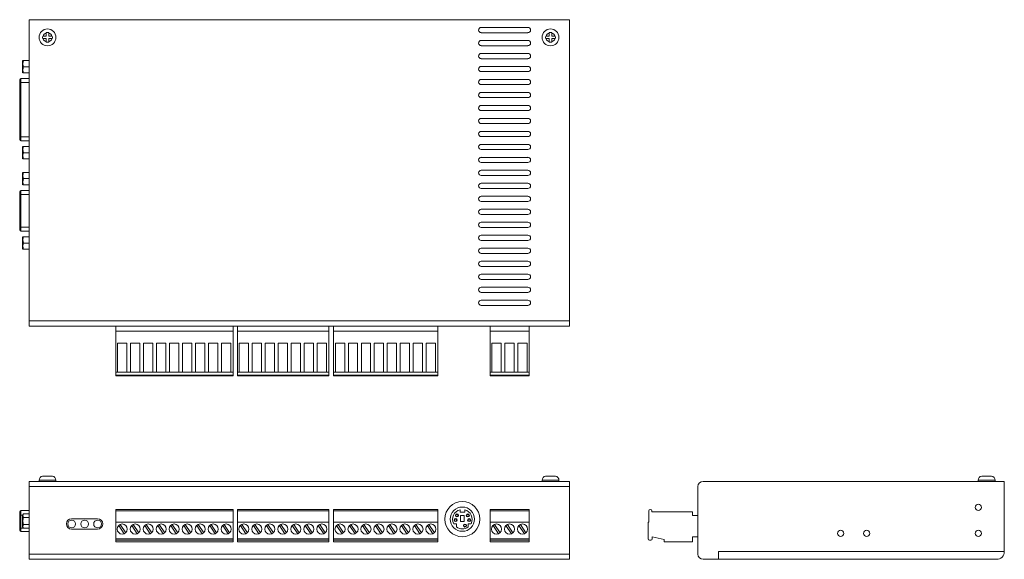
# Model space of a CAD drawing. Header units: inches. Extents: x 1.4 to 16.4, y 1.2 to 9.4.
import ezdxf

# ---------------------------------------------------------------- set-up
doc = ezdxf.new("R2010")
doc.units = ezdxf.units.IN
doc.header["$MEASUREMENT"] = 0

msp = doc.modelspace()

# ---------------------------------------------------------------- linework, layer by layer
at = {"color": 7, "linetype": 'Continuous', "lineweight": 15}
for p, q in [((1.58, 4.828), (1.58, 9.395)), ((1.58, 9.395), (9.769, 9.395)), ((9.139, 9.277), (8.43, 9.277)), ((9.769, 9.395), (9.769, 4.828)), ((1.836, 9.147), (1.789, 9.147)), ((1.789, 9.108), (1.836, 9.108)), ((1.836, 9.193), (1.836, 9.147)), ((1.836, 9.108), (1.836, 9.061)), ((1.875, 9.147), (1.875, 9.193)), ((1.921, 9.147), (1.875, 9.147)), ((1.875, 9.061), (1.875, 9.108)), ((1.875, 9.108), (1.921, 9.108)), ((8.43, 9.198), (9.139, 9.198)), ((9.462, 9.147), (9.415, 9.147)), ((9.415, 9.108), (9.462, 9.108)), ((9.462, 9.193), (9.462, 9.147)), ((9.462, 9.108), (9.462, 9.061)), ((9.501, 9.147), (9.501, 9.193)), ((9.547, 9.147), (9.501, 9.147)), ((9.501, 9.061), (9.501, 9.108)), ((9.501, 9.108), (9.547, 9.108)), ((9.139, 9.08), (8.43, 9.08)), ((8.43, 9.001), (9.139, 9.001)), ((9.139, 8.883), (8.43, 8.883)), ((1.483, 8.777), (1.479, 8.771)), ((1.479, 8.682), (1.479, 8.771)), ((1.479, 8.594), (1.479, 8.682)), ((1.491, 8.777), (1.58, 8.777)), ((1.491, 8.682), (1.58, 8.682)), ((8.43, 8.804), (9.139, 8.804)), ((9.139, 8.686), (8.43, 8.686)), ((1.479, 8.594), (1.483, 8.588)), ((1.491, 8.588), (1.58, 8.588)), ((8.43, 8.608), (9.139, 8.608)), ((1.434, 8.445), (1.434, 8.484)), ((1.434, 7.617), (1.434, 8.445)), ((1.454, 8.445), (1.434, 8.445)), ((1.58, 8.504), (1.454, 8.504)), ((1.454, 8.445), (1.454, 7.617)), ((9.139, 8.49), (8.43, 8.49)), ((8.43, 8.411), (9.139, 8.411)), ((9.139, 8.293), (8.43, 8.293)), ((8.43, 8.214), (9.139, 8.214)), ((9.139, 8.096), (8.43, 8.096)), ((8.43, 8.017), (9.139, 8.017)), ((9.139, 7.899), (8.43, 7.899)), ((8.43, 7.82), (9.139, 7.82)), ((1.434, 7.577), (1.434, 7.617)), ((1.454, 7.617), (1.434, 7.617)), ((9.139, 7.702), (8.43, 7.702)), ((8.43, 7.623), (9.139, 7.623)), ((1.454, 7.558), (1.58, 7.558)), ((1.483, 7.474), (1.479, 7.468)), ((1.479, 7.291), (1.479, 7.468)), ((1.491, 7.474), (1.58, 7.474)), ((9.139, 7.505), (8.43, 7.505)), ((1.491, 7.379), (1.58, 7.379)), ((8.43, 7.427), (9.139, 7.427)), ((1.479, 7.291), (1.483, 7.285)), ((1.491, 7.285), (1.58, 7.285)), ((9.139, 7.308), (8.43, 7.308)), ((8.43, 7.23), (9.139, 7.23)), ((1.483, 7.08), (1.479, 7.074)), ((1.479, 6.897), (1.479, 7.074)), ((1.491, 7.08), (1.58, 7.08)), ((9.139, 7.112), (8.43, 7.112)), ((8.43, 7.033), (9.139, 7.033)), ((1.479, 6.897), (1.483, 6.891)), ((1.491, 6.986), (1.58, 6.986)), ((1.491, 6.891), (1.58, 6.891)), ((9.139, 6.915), (8.43, 6.915)), ((1.434, 6.747), (1.434, 6.787)), ((1.434, 6.747), (1.454, 6.747)), ((1.434, 6.248), (1.434, 6.747)), ((1.58, 6.806), (1.454, 6.806)), ((1.454, 6.747), (1.454, 6.248)), ((8.43, 6.836), (9.139, 6.836)), ((9.139, 6.718), (8.43, 6.718)), ((8.43, 6.639), (9.139, 6.639)), ((9.139, 6.521), (8.43, 6.521)), ((8.43, 6.442), (9.139, 6.442)), ((9.139, 6.324), (8.43, 6.324)), ((1.434, 6.248), (1.454, 6.248)), ((1.434, 6.208), (1.434, 6.248)), ((1.454, 6.189), (1.58, 6.189)), ((8.43, 6.245), (9.139, 6.245)), ((9.139, 6.127), (8.43, 6.127)), ((1.483, 6.104), (1.479, 6.098)), ((1.479, 5.921), (1.479, 6.098)), ((1.491, 6.104), (1.58, 6.104)), ((1.491, 6.009), (1.58, 6.009)), ((8.43, 6.049), (9.139, 6.049)), ((1.479, 5.921), (1.483, 5.915)), ((1.491, 5.915), (1.58, 5.915)), ((9.139, 5.93), (8.43, 5.93)), ((8.43, 5.852), (9.139, 5.852)), ((9.139, 5.734), (8.43, 5.734)), ((8.43, 5.655), (9.139, 5.655)), ((9.139, 5.537), (8.43, 5.537)), ((8.43, 5.458), (9.139, 5.458)), ((9.139, 5.34), (8.43, 5.34)), ((8.43, 5.261), (9.139, 5.261)), ((9.139, 5.143), (8.43, 5.143)), ((8.43, 5.064), (9.139, 5.064)), ((1.58, 4.749), (1.58, 4.828)), ((1.58, 4.828), (9.769, 4.828)), ((9.769, 4.828), (9.769, 4.749)), ((9.769, 4.749), (1.58, 4.749)), ((2.893, 4.749), (2.893, 4.671)), ((2.893, 4.671), (4.67, 4.671)), ((2.893, 4.053), (2.893, 4.671)), ((4.67, 4.749), (4.67, 4.671)), ((4.67, 4.053), (4.67, 4.671)), ((4.737, 4.671), (4.737, 4.749)), ((4.737, 4.671), (6.118, 4.671)), ((4.737, 4.053), (4.737, 4.671)), ((6.118, 4.749), (6.118, 4.671)), ((6.118, 4.053), (6.118, 4.671)), ((6.193, 4.671), (6.193, 4.749)), ((6.193, 4.671), (7.772, 4.671)), ((6.193, 4.053), (6.193, 4.671)), ((7.772, 4.749), (7.772, 4.671)), ((7.772, 4.053), (7.772, 4.671)), ((8.565, 4.671), (8.565, 4.749)), ((9.158, 4.671), (8.565, 4.671)), ((8.565, 4.053), (8.565, 4.671)), ((9.158, 4.671), (9.158, 4.749)), ((9.158, 4.053), (9.158, 4.671)), ((3.06, 4.491), (2.918, 4.491)), ((2.918, 4.491), (2.918, 4.053)), ((3.06, 4.053), (3.06, 4.491)), ((3.257, 4.491), (3.115, 4.491)), ((3.115, 4.491), (3.115, 4.053)), ((3.257, 4.053), (3.257, 4.491)), ((3.454, 4.491), (3.312, 4.491)), ((3.312, 4.491), (3.312, 4.053)), ((3.454, 4.053), (3.454, 4.491)), ((3.651, 4.491), (3.509, 4.491)), ((3.509, 4.491), (3.509, 4.053)), ((3.651, 4.053), (3.651, 4.491)), ((3.848, 4.491), (3.706, 4.491)), ((3.706, 4.491), (3.706, 4.053)), ((3.848, 4.053), (3.848, 4.491)), ((4.044, 4.491), (3.903, 4.491)), ((3.903, 4.491), (3.903, 4.053)), ((4.044, 4.053), (4.044, 4.491)), ((4.241, 4.491), (4.1, 4.491)), ((4.1, 4.491), (4.1, 4.053)), ((4.241, 4.053), (4.241, 4.491)), ((4.438, 4.491), (4.296, 4.491)), ((4.296, 4.491), (4.296, 4.053)), ((4.438, 4.053), (4.438, 4.491)), ((4.635, 4.491), (4.493, 4.491)), ((4.493, 4.491), (4.493, 4.053)), ((4.635, 4.053), (4.635, 4.491)), ((4.904, 4.491), (4.762, 4.491)), ((4.762, 4.491), (4.762, 4.053)), ((4.904, 4.053), (4.904, 4.491)), ((5.101, 4.491), (4.959, 4.491)), ((4.959, 4.491), (4.959, 4.053)), ((5.101, 4.053), (5.101, 4.491)), ((5.298, 4.491), (5.156, 4.491)), ((5.156, 4.491), (5.156, 4.053)), ((5.298, 4.053), (5.298, 4.491)), ((5.494, 4.491), (5.353, 4.491)), ((5.353, 4.491), (5.353, 4.053)), ((5.494, 4.053), (5.494, 4.491)), ((5.691, 4.491), (5.55, 4.491)), ((5.55, 4.491), (5.55, 4.053)), ((5.691, 4.053), (5.691, 4.491)), ((5.888, 4.491), (5.746, 4.491)), ((5.746, 4.491), (5.746, 4.053)), ((5.888, 4.053), (5.888, 4.491)), ((6.085, 4.491), (5.943, 4.491)), ((5.943, 4.491), (5.943, 4.053)), ((6.085, 4.053), (6.085, 4.491)), ((6.361, 4.491), (6.219, 4.491)), ((6.219, 4.491), (6.219, 4.053)), ((6.361, 4.053), (6.361, 4.491)), ((6.557, 4.491), (6.416, 4.491)), ((6.416, 4.491), (6.416, 4.053)), ((6.557, 4.053), (6.557, 4.491)), ((6.754, 4.491), (6.613, 4.491)), ((6.613, 4.491), (6.613, 4.053)), ((6.754, 4.053), (6.754, 4.491)), ((6.951, 4.491), (6.809, 4.491)), ((6.809, 4.491), (6.809, 4.053)), ((6.951, 4.053), (6.951, 4.491)), ((7.148, 4.491), (7.006, 4.491)), ((7.006, 4.491), (7.006, 4.053)), ((7.148, 4.053), (7.148, 4.491)), ((7.345, 4.491), (7.203, 4.491)), ((7.203, 4.491), (7.203, 4.053)), ((7.345, 4.053), (7.345, 4.491)), ((7.542, 4.491), (7.4, 4.491)), ((7.4, 4.491), (7.4, 4.053)), ((7.542, 4.053), (7.542, 4.491)), ((7.739, 4.491), (7.597, 4.491)), ((7.597, 4.491), (7.597, 4.053)), ((7.739, 4.053), (7.739, 4.491)), ((8.733, 4.491), (8.591, 4.491)), ((8.591, 4.491), (8.591, 4.053)), ((8.733, 4.053), (8.733, 4.491)), ((8.929, 4.491), (8.788, 4.491)), ((8.788, 4.491), (8.788, 4.053)), ((8.929, 4.053), (8.929, 4.491)), ((9.126, 4.491), (8.985, 4.491)), ((8.985, 4.491), (8.985, 4.053)), ((9.126, 4.053), (9.126, 4.491)), ((2.893, 4.005), (2.893, 4.053)), ((4.67, 4.053), (2.893, 4.053)), ((4.67, 4.053), (4.67, 4.005)), ((4.737, 4.053), (6.118, 4.053)), ((4.737, 4.005), (4.737, 4.053)), ((6.118, 4.053), (6.118, 4.005)), ((6.193, 4.053), (7.772, 4.053)), ((6.193, 4.005), (6.193, 4.053)), ((7.772, 4.053), (7.772, 4.005)), ((8.565, 4.053), (9.158, 4.053)), ((8.565, 4.005), (8.565, 4.053)), ((9.158, 4.053), (9.158, 4.005)), ((4.67, 4.005), (2.893, 4.005)), ((2.893, 4.005), (2.893, 3.997)), ((2.893, 3.997), (4.67, 3.997)), ((4.67, 4.005), (4.67, 3.997)), ((4.737, 4.005), (6.118, 4.005)), ((4.737, 3.997), (4.737, 4.005)), ((4.737, 3.997), (6.118, 3.997)), ((6.118, 4.005), (6.118, 3.997)), ((6.193, 4.005), (7.772, 4.005)), ((6.193, 3.997), (6.193, 4.005)), ((6.193, 3.997), (7.772, 3.997)), ((7.772, 4.005), (7.772, 3.997)), ((8.565, 4.005), (9.158, 4.005)), ((8.565, 3.997), (8.565, 4.005)), ((9.158, 3.997), (8.565, 3.997)), ((9.158, 3.997), (9.158, 4.005)), ((1.58, 2.395), (9.769, 2.395)), ((1.58, 2.317), (1.58, 2.395)), ((1.727, 2.415), (1.727, 2.395)), ((1.781, 2.474), (1.783, 2.474)), ((1.789, 2.474), (1.836, 2.474)), ((1.836, 2.474), (1.875, 2.474)), ((1.875, 2.474), (1.921, 2.474)), ((1.928, 2.474), (1.93, 2.474)), ((1.983, 2.395), (1.983, 2.415)), ((9.353, 2.415), (9.353, 2.395)), ((9.407, 2.474), (9.409, 2.474)), ((9.415, 2.474), (9.462, 2.474)), ((9.462, 2.474), (9.501, 2.474)), ((9.501, 2.474), (9.547, 2.474)), ((9.554, 2.474), (9.556, 2.474)), ((9.609, 2.395), (9.609, 2.415)), ((9.769, 2.395), (9.769, 2.317)), ((16.36, 2.395), (11.793, 2.395)), ((15.964, 2.415), (15.964, 2.395)), ((16.017, 2.474), (16.02, 2.474)), ((16.026, 2.474), (16.072, 2.474)), ((16.072, 2.474), (16.112, 2.474)), ((16.112, 2.474), (16.158, 2.474)), ((16.164, 2.474), (16.167, 2.474)), ((16.22, 2.395), (16.22, 2.415)), ((16.36, 1.332), (16.36, 2.395)), ((9.769, 2.317), (1.58, 2.317)), ((1.58, 1.293), (1.58, 2.317)), ((9.769, 1.293), (9.769, 2.317)), ((11.714, 1.293), (11.714, 2.317)), ((1.454, 1.953), (1.454, 1.883)), ((1.454, 1.953), (1.58, 1.953)), ((4.67, 1.97), (2.893, 1.97)), ((2.893, 1.947), (2.893, 1.97)), ((4.67, 1.947), (2.893, 1.947)), ((2.893, 1.947), (2.893, 1.775)), ((4.67, 1.97), (4.67, 1.947)), ((4.67, 1.947), (4.67, 1.775)), ((6.118, 1.97), (4.737, 1.97)), ((4.737, 1.947), (4.737, 1.97)), ((4.737, 1.947), (6.118, 1.947)), ((4.737, 1.775), (4.737, 1.947)), ((6.118, 1.97), (6.118, 1.947)), ((6.118, 1.947), (6.118, 1.775)), ((7.772, 1.97), (6.193, 1.97)), ((6.193, 1.947), (6.193, 1.97)), ((6.193, 1.947), (7.772, 1.947)), ((6.193, 1.775), (6.193, 1.947)), ((7.772, 1.97), (7.772, 1.947)), ((7.772, 1.947), (7.772, 1.775)), ((8.109, 1.966), (8.109, 1.931)), ((8.18, 1.931), (8.18, 1.966)), ((9.158, 1.97), (8.565, 1.97)), ((8.565, 1.947), (8.565, 1.97)), ((8.565, 1.947), (9.158, 1.947)), ((8.565, 1.775), (8.565, 1.947)), ((9.158, 1.97), (9.158, 1.947)), ((9.158, 1.775), (9.158, 1.947)), ((10.97, 1.775), (10.97, 1.947)), ((11.017, 1.935), (11.017, 1.947)), ((1.434, 1.887), (1.434, 1.933)), ((1.434, 1.69), (1.434, 1.887)), ((1.454, 1.883), (1.454, 1.687)), ((1.491, 1.904), (1.479, 1.884)), ((1.479, 1.706), (1.479, 1.884)), ((1.491, 1.904), (1.58, 1.904)), ((1.491, 1.85), (1.58, 1.85)), ((2.615, 1.828), (2.222, 1.828)), ((8.109, 1.931), (8.18, 1.931)), ((8.172, 1.88), (8.117, 1.88)), ((8.117, 1.88), (8.117, 1.787)), ((8.172, 1.787), (8.172, 1.88)), ((11.017, 1.935), (11.635, 1.935)), ((11.635, 1.935), (11.635, 1.876)), ((11.635, 1.876), (11.714, 1.876)), ((1.434, 1.657), (1.434, 1.69)), ((1.454, 1.687), (1.454, 1.638)), ((1.479, 1.706), (1.491, 1.686)), ((1.491, 1.74), (1.58, 1.74)), ((1.491, 1.686), (1.58, 1.686)), ((2.222, 1.671), (2.615, 1.671)), ((2.893, 1.775), (4.67, 1.775)), ((2.893, 1.775), (2.893, 1.525)), ((2.936, 1.728), (3.019, 1.602)), ((3.042, 1.618), (2.959, 1.744)), ((3.133, 1.728), (3.216, 1.602)), ((3.239, 1.618), (3.156, 1.744)), ((3.33, 1.728), (3.413, 1.602)), ((3.436, 1.618), (3.353, 1.744)), ((3.527, 1.728), (3.61, 1.602)), ((3.633, 1.618), (3.55, 1.744)), ((3.724, 1.728), (3.807, 1.602)), ((3.83, 1.618), (3.747, 1.744)), ((3.92, 1.728), (4.004, 1.602)), ((4.027, 1.618), (3.943, 1.744)), ((4.117, 1.728), (4.2, 1.602)), ((4.223, 1.618), (4.14, 1.744)), ((4.314, 1.728), (4.397, 1.602)), ((4.42, 1.618), (4.337, 1.744)), ((4.511, 1.728), (4.594, 1.602)), ((4.617, 1.618), (4.534, 1.744)), ((4.67, 1.525), (4.67, 1.775)), ((4.737, 1.775), (6.118, 1.775)), ((4.737, 1.775), (4.737, 1.525)), ((4.78, 1.728), (4.863, 1.602)), ((4.886, 1.618), (4.803, 1.744)), ((4.977, 1.728), (5.06, 1.602)), ((5.083, 1.618), (5, 1.744)), ((5.174, 1.728), (5.257, 1.602)), ((5.28, 1.618), (5.197, 1.744)), ((5.37, 1.728), (5.454, 1.602)), ((5.477, 1.618), (5.393, 1.744)), ((5.567, 1.728), (5.65, 1.602)), ((5.673, 1.618), (5.59, 1.744)), ((5.764, 1.728), (5.847, 1.602)), ((5.87, 1.618), (5.787, 1.744)), ((5.961, 1.728), (6.044, 1.602)), ((6.067, 1.618), (5.984, 1.744)), ((6.118, 1.525), (6.118, 1.775)), ((6.193, 1.775), (7.772, 1.775)), ((6.193, 1.775), (6.193, 1.525)), ((6.237, 1.728), (6.32, 1.602)), ((6.343, 1.618), (6.26, 1.744)), ((6.433, 1.728), (6.517, 1.602)), ((6.54, 1.618), (6.456, 1.744)), ((6.63, 1.728), (6.713, 1.602)), ((6.736, 1.618), (6.653, 1.744)), ((6.827, 1.728), (6.91, 1.602)), ((6.933, 1.618), (6.85, 1.744)), ((7.024, 1.728), (7.107, 1.602)), ((7.13, 1.618), (7.047, 1.744)), ((7.221, 1.728), (7.304, 1.602)), ((7.327, 1.618), (7.244, 1.744)), ((7.418, 1.728), (7.501, 1.602)), ((7.524, 1.618), (7.441, 1.744)), ((7.615, 1.728), (7.698, 1.602)), ((7.721, 1.618), (7.638, 1.744)), ((7.772, 1.525), (7.772, 1.775)), ((8.056, 1.754), (8.014, 1.754)), ((8.056, 1.704), (8.056, 1.754)), ((8.117, 1.787), (8.172, 1.787)), ((8.275, 1.754), (8.233, 1.754)), ((8.233, 1.754), (8.233, 1.704)), ((9.158, 1.775), (8.565, 1.775)), ((8.565, 1.775), (8.565, 1.525)), ((8.609, 1.728), (8.692, 1.602)), ((8.715, 1.618), (8.632, 1.744)), ((8.805, 1.728), (8.889, 1.602)), ((8.912, 1.618), (8.829, 1.744)), ((9.002, 1.728), (9.086, 1.602)), ((9.109, 1.618), (9.025, 1.744)), ((9.158, 1.525), (9.158, 1.775)), ((10.962, 1.775), (10.97, 1.775)), ((10.962, 1.525), (10.962, 1.775)), ((1.454, 1.638), (1.58, 1.638)), ((2.893, 1.525), (4.67, 1.525)), ((2.893, 1.506), (2.893, 1.525)), ((4.67, 1.506), (2.893, 1.506)), ((2.893, 1.506), (2.893, 1.478)), ((4.67, 1.525), (4.67, 1.506)), ((4.67, 1.506), (4.67, 1.478)), ((4.737, 1.525), (6.118, 1.525)), ((4.737, 1.506), (4.737, 1.525)), ((6.118, 1.506), (4.737, 1.506)), ((4.737, 1.478), (4.737, 1.506)), ((6.118, 1.525), (6.118, 1.506)), ((6.118, 1.506), (6.118, 1.478)), ((6.193, 1.525), (7.772, 1.525)), ((6.193, 1.506), (6.193, 1.525)), ((7.772, 1.506), (6.193, 1.506)), ((6.193, 1.478), (6.193, 1.506)), ((7.772, 1.525), (7.772, 1.506)), ((7.772, 1.506), (7.772, 1.478)), ((8.565, 1.525), (9.158, 1.525)), ((8.565, 1.506), (8.565, 1.525)), ((9.158, 1.506), (8.565, 1.506)), ((8.565, 1.478), (8.565, 1.506)), ((9.158, 1.525), (9.158, 1.506)), ((9.158, 1.478), (9.158, 1.506)), ((11.001, 1.506), (10.982, 1.506)), ((11.206, 1.517), (11.021, 1.557)), ((11.021, 1.557), (11.021, 1.525)), ((11.206, 1.478), (11.206, 1.517)), ((11.714, 1.557), (11.635, 1.557)), ((11.635, 1.557), (11.635, 1.478)), ((2.893, 1.478), (4.67, 1.478)), ((4.737, 1.478), (6.118, 1.478)), ((6.193, 1.478), (7.772, 1.478)), ((8.565, 1.478), (9.158, 1.478)), ((11.206, 1.478), (11.635, 1.478)), ((1.58, 1.214), (1.58, 1.293)), ((1.58, 1.293), (9.769, 1.293)), ((9.769, 1.214), (1.58, 1.214)), ((9.769, 1.293), (9.769, 1.214)), ((12.029, 1.214), (11.793, 1.214)), ((12.029, 1.332), (12.029, 1.214)), ((12.029, 1.332), (16.36, 1.332)), ((12.029, 1.332), (12.029, 1.332)), ((16.242, 1.214), (12.029, 1.214))]:
    msp.add_line(p, q, dxfattribs=at)
at = {"color": 8, "linetype": 'Continuous', "lineweight": 15}
for p, q in [((1.454, 8.504), (1.454, 8.445)), ((1.454, 8.445), (1.58, 8.445)), ((1.454, 7.617), (1.454, 7.558)), ((1.454, 7.617), (1.58, 7.617)), ((1.454, 6.806), (1.454, 6.747)), ((1.454, 6.747), (1.58, 6.747)), ((1.454, 6.248), (1.58, 6.248)), ((1.454, 6.248), (1.454, 6.189)), ((1.983, 2.415), (1.727, 2.415)), ((9.609, 2.415), (9.353, 2.415)), ((16.092, 2.415), (15.964, 2.415)), ((16.22, 2.415), (16.092, 2.415)), ((1.454, 1.883), (1.479, 1.883)), ((1.454, 1.687), (1.491, 1.687))]:
    msp.add_line(p, q, dxfattribs=at)
at = {"color": 7, "linetype": 'Continuous', "lineweight": 15}
for centre, radius in [((1.855, 9.127), 0.128), ((9.481, 9.127), 0.128), ((8.145, 1.823), 0.266), ((8.145, 1.823), 0.184), ((15.966, 2.002), 0.0472), ((2.222, 1.75), 0.0591), ((2.418, 1.75), 0.0591), ((2.615, 1.75), 0.0591), ((8.042, 1.809), 0.0236), ((8.042, 1.809), 0.0157), ((8.062, 1.88), 0.0236), ((8.062, 1.88), 0.0157), ((8.227, 1.88), 0.0236), ((8.227, 1.88), 0.0157), ((8.247, 1.809), 0.0236), ((8.247, 1.809), 0.0157), ((2.989, 1.673), 0.0768), ((3.186, 1.673), 0.0768), ((3.383, 1.673), 0.0768), ((3.58, 1.673), 0.0768), ((3.777, 1.673), 0.0768), ((3.974, 1.673), 0.0768), ((4.17, 1.673), 0.0768), ((4.367, 1.673), 0.0768), ((4.564, 1.673), 0.0768), ((4.833, 1.673), 0.0768), ((5.03, 1.673), 0.0768), ((5.227, 1.673), 0.0768), ((5.424, 1.673), 0.0768), ((5.62, 1.673), 0.0768), ((5.817, 1.673), 0.0768), ((6.014, 1.673), 0.0768), ((6.29, 1.673), 0.0768), ((6.487, 1.673), 0.0768), ((6.683, 1.673), 0.0768), ((6.88, 1.673), 0.0768), ((7.077, 1.673), 0.0768), ((7.274, 1.673), 0.0768), ((7.471, 1.673), 0.0768), ((7.668, 1.673), 0.0768), ((8.184, 1.726), 0.0236), ((8.184, 1.726), 0.0157), ((8.662, 1.673), 0.0768), ((8.859, 1.673), 0.0768), ((9.055, 1.673), 0.0768), ((13.879, 1.608), 0.0472), ((14.273, 1.608), 0.0472), ((15.966, 1.608), 0.0472)]:
    msp.add_circle(centre, radius, dxfattribs=at)
for centre, radius, start, end in [((8.43, 9.238), 0.0394, 90, 270), ((9.139, 9.238), 0.0394, 270, 90), ((1.855, 9.127), 0.0748, 164.7425, 195.2575), ((1.855, 9.127), 0.0689, 106.6015, 163.3985), ((1.855, 9.127), 0.0689, 196.6015, 253.3985), ((1.855, 9.127), 0.0748, 74.7425, 105.2575), ((1.855, 9.127), 0.0689, 16.6015, 73.3985), ((1.855, 9.127), 0.0689, 286.6015, 343.3985), ((1.855, 9.127), 0.0748, 344.7425, 15.2575), ((9.481, 9.127), 0.0748, 164.7425, 195.2575), ((9.481, 9.127), 0.0689, 106.6015, 163.3985), ((9.481, 9.127), 0.0689, 196.6015, 253.3985), ((9.481, 9.127), 0.0748, 74.7425, 105.2575), ((9.481, 9.127), 0.0689, 16.6015, 73.3985), ((9.481, 9.127), 0.0689, 286.6015, 343.3985), ((9.481, 9.127), 0.0748, 344.7425, 15.2575), ((1.855, 9.127), 0.0748, 254.7425, 285.2575), ((8.43, 9.041), 0.0394, 90, 270), ((9.139, 9.041), 0.0394, 270, 90), ((9.481, 9.127), 0.0748, 254.7425, 285.2575), ((8.43, 8.844), 0.0394, 90, 270), ((9.139, 8.844), 0.0394, 270, 90), ((8.43, 8.647), 0.0394, 90, 270), ((9.139, 8.647), 0.0394, 270, 90), ((1.454, 8.484), 0.0197, 90, 180), ((8.43, 8.45), 0.0394, 90, 270), ((9.139, 8.45), 0.0394, 270, 90), ((8.43, 8.253), 0.0394, 90, 270), ((9.139, 8.253), 0.0394, 270, 90), ((8.43, 8.056), 0.0394, 90, 270), ((9.139, 8.056), 0.0394, 270, 90), ((8.43, 7.86), 0.0394, 90, 270), ((9.139, 7.86), 0.0394, 270, 90), ((8.43, 7.663), 0.0394, 90, 270), ((9.139, 7.663), 0.0394, 270, 90), ((1.454, 7.577), 0.0197, 180, 270), ((8.43, 7.466), 0.0394, 90, 270), ((9.139, 7.466), 0.0394, 270, 90), ((8.43, 7.269), 0.0394, 90, 270), ((9.139, 7.269), 0.0394, 270, 90), ((8.43, 7.072), 0.0394, 90, 270), ((9.139, 7.072), 0.0394, 270, 90), ((8.43, 6.875), 0.0394, 90, 270), ((9.139, 6.875), 0.0394, 270, 90), ((1.454, 6.787), 0.0197, 90, 180), ((8.43, 6.678), 0.0394, 90, 270), ((9.139, 6.678), 0.0394, 270, 90), ((8.43, 6.482), 0.0394, 90, 270), ((9.139, 6.482), 0.0394, 270, 90), ((8.43, 6.285), 0.0394, 90, 270), ((9.139, 6.285), 0.0394, 270, 90), ((1.454, 6.208), 0.0197, 180, 270), ((8.43, 6.088), 0.0394, 90, 270), ((9.139, 6.088), 0.0394, 270, 90), ((8.43, 5.891), 0.0394, 90, 270), ((9.139, 5.891), 0.0394, 270, 90), ((8.43, 5.694), 0.0394, 90, 270), ((9.139, 5.694), 0.0394, 270, 90), ((8.43, 5.497), 0.0394, 90, 270), ((9.139, 5.497), 0.0394, 270, 90), ((8.43, 5.301), 0.0394, 90, 270), ((9.139, 5.301), 0.0394, 270, 90), ((8.43, 5.104), 0.0394, 90, 270), ((9.139, 5.104), 0.0394, 270, 90), ((1.787, 2.415), 0.0591, 95.7392, 180), ((1.924, 2.415), 0.0591, 0, 84.2608), ((9.413, 2.415), 0.0591, 95.7392, 180), ((9.55, 2.415), 0.0591, 0, 84.2608), ((11.793, 2.317), 0.0787, 90, 180), ((16.023, 2.415), 0.0591, 95.7392, 180), ((16.161, 2.415), 0.0591, 0, 84.2608), ((1.454, 1.933), 0.0197, 90, 180), ((8.145, 1.823), 0.148, 103.8865, 207.8181), ((8.145, 1.823), 0.148, 332.1819, 76.1135), ((10.993, 1.947), 0.0236, 0, 180), ((1.449, 1.915), 0.0319, 242.1568, 278.6149), ((2.222, 1.75), 0.0787, 90, 270), ((2.615, 1.75), 0.0787, 270, 90), ((1.449, 1.718), 0.0319, 242.1569, 278.6149), ((1.454, 1.657), 0.0197, 180, 270), ((8.145, 1.823), 0.148, 233.1301, 306.8699), ((10.982, 1.525), 0.0197, 180, 270), ((11.001, 1.525), 0.0197, 270, 0), ((11.793, 1.293), 0.0787, 180, 270), ((16.242, 1.332), 0.118, 270, 0)]:
    msp.add_arc(centre, radius, start, end, dxfattribs=at)
for points in [[(1.789, 9.147), (1.788, 9.147), (1.786, 9.147), (1.784, 9.147), (1.783, 9.147)], [(1.875, 9.193), (1.875, 9.194), (1.875, 9.196), (1.875, 9.198), (1.875, 9.199)], [(1.921, 9.108), (1.922, 9.108), (1.925, 9.108), (1.927, 9.108), (1.928, 9.108)], [(9.415, 9.147), (9.414, 9.147), (9.412, 9.147), (9.41, 9.147), (9.409, 9.147)], [(9.501, 9.193), (9.501, 9.194), (9.501, 9.196), (9.501, 9.198), (9.501, 9.199)], [(9.547, 9.108), (9.548, 9.108), (9.551, 9.108), (9.553, 9.108), (9.554, 9.108)], [(1.836, 9.061), (1.836, 9.06), (1.836, 9.058), (1.836, 9.056), (1.836, 9.055)], [(9.462, 9.061), (9.462, 9.06), (9.462, 9.058), (9.462, 9.056), (9.462, 9.055)], [(1.836, 2.474), (1.836, 2.474), (1.836, 2.474), (1.836, 2.474), (1.836, 2.474)], [(1.921, 2.474), (1.922, 2.474), (1.925, 2.474), (1.927, 2.474), (1.928, 2.474)], [(9.462, 2.474), (9.462, 2.474), (9.462, 2.474), (9.462, 2.474), (9.462, 2.474)], [(9.547, 2.474), (9.548, 2.474), (9.551, 2.474), (9.553, 2.474), (9.554, 2.474)], [(16.072, 2.474), (16.072, 2.474), (16.072, 2.474), (16.072, 2.474), (16.072, 2.474)], [(16.158, 2.474), (16.159, 2.474), (16.161, 2.474), (16.163, 2.474), (16.164, 2.474)]]:
    msp.add_open_spline(points, degree=3, dxfattribs=at)
for points, knots in [([(1.783, 9.108), (1.784, 9.108), (1.785, 9.108), (1.787, 9.108), (1.788, 9.108), (1.789, 9.108)], [0, 0, 0, 0, 0.5, 0.5, 1, 1, 1, 1]), ([(1.836, 9.199), (1.836, 9.198), (1.836, 9.197), (1.836, 9.195), (1.836, 9.194), (1.836, 9.193)], [0, 0, 0, 0, 0.5, 0.5, 1, 1, 1, 1]), ([(1.928, 9.147), (1.927, 9.147), (1.926, 9.147), (1.924, 9.147), (1.922, 9.147), (1.921, 9.147)], [0, 0, 0, 0, 0.5, 0.5, 1, 1, 1, 1]), ([(9.409, 9.108), (9.41, 9.108), (9.411, 9.108), (9.413, 9.108), (9.414, 9.108), (9.415, 9.108)], [0, 0, 0, 0, 0.5, 0.5, 1, 1, 1, 1]), ([(9.462, 9.199), (9.462, 9.198), (9.462, 9.197), (9.462, 9.195), (9.462, 9.194), (9.462, 9.193)], [0, 0, 0, 0, 0.5, 0.5, 1, 1, 1, 1]), ([(9.554, 9.147), (9.553, 9.147), (9.552, 9.147), (9.55, 9.147), (9.548, 9.147), (9.547, 9.147)], [0, 0, 0, 0, 0.5, 0.5, 1, 1, 1, 1]), ([(1.875, 9.055), (1.875, 9.056), (1.875, 9.057), (1.875, 9.059), (1.875, 9.06), (1.875, 9.061)], [0, 0, 0, 0, 0.5, 0.5, 1, 1, 1, 1]), ([(9.501, 9.055), (9.501, 9.056), (9.501, 9.057), (9.501, 9.059), (9.501, 9.06), (9.501, 9.061)], [0, 0, 0, 0, 0.5, 0.5, 1, 1, 1, 1]), ([(1.491, 8.777), (1.486, 8.761), (1.483, 8.746), (1.483, 8.722), (1.484, 8.714), (1.487, 8.698), (1.489, 8.69), (1.491, 8.682)], [0, 0, 0, 0, 0.5, 0.5, 0.75, 0.75, 1, 1, 1, 1]), ([(1.491, 8.682), (1.486, 8.667), (1.483, 8.651), (1.483, 8.627), (1.484, 8.619), (1.487, 8.603), (1.489, 8.596), (1.491, 8.588)], [0, 0, 0, 0, 0.5, 0.5, 0.75, 0.75, 1, 1, 1, 1]), ([(1.485, 8.777), (1.485, 8.777), (1.485, 8.777), (1.49, 8.777), (1.491, 8.777)], [0, 0, 0, 0, 0.753817, 1, 1, 1, 1]), ([(1.491, 8.588), (1.49, 8.588), (1.485, 8.588), (1.485, 8.588), (1.485, 8.588)], [0, 0, 0, 0, 0.246183, 1, 1, 1, 1]), ([(1.491, 7.379), (1.486, 7.395), (1.483, 7.41), (1.483, 7.434), (1.484, 7.442), (1.487, 7.458), (1.489, 7.466), (1.491, 7.474)], [0, 0, 0, 0, 0.5, 0.5, 0.75, 0.75, 1, 1, 1, 1]), ([(1.491, 7.474), (1.49, 7.474), (1.485, 7.474), (1.485, 7.474), (1.485, 7.474)], [0, 0, 0, 0, 0.250773, 1, 1, 1, 1]), ([(1.491, 7.285), (1.486, 7.3), (1.483, 7.316), (1.483, 7.34), (1.484, 7.348), (1.487, 7.364), (1.489, 7.372), (1.491, 7.379)], [0, 0, 0, 0, 0.5, 0.5, 0.75, 0.75, 1, 1, 1, 1]), ([(1.485, 7.285), (1.485, 7.285), (1.485, 7.285), (1.49, 7.285), (1.491, 7.285)], [0, 0, 0, 0, 0.749227, 1, 1, 1, 1]), ([(1.491, 7.08), (1.486, 7.065), (1.483, 7.049), (1.483, 7.025), (1.484, 7.017), (1.487, 7.001), (1.489, 6.993), (1.491, 6.986)], [0, 0, 0, 0, 0.5, 0.5, 0.75, 0.75, 1, 1, 1, 1]), ([(1.485, 7.08), (1.485, 7.08), (1.485, 7.08), (1.49, 7.08), (1.491, 7.08)], [0, 0, 0, 0, 0.735563, 1, 1, 1, 1]), ([(1.491, 6.986), (1.486, 6.97), (1.483, 6.954), (1.483, 6.93), (1.484, 6.922), (1.487, 6.907), (1.489, 6.899), (1.491, 6.891)], [0, 0, 0, 0, 0.5, 0.5, 0.75, 0.75, 1, 1, 1, 1]), ([(1.491, 6.891), (1.49, 6.891), (1.485, 6.891), (1.485, 6.891), (1.485, 6.891)], [0, 0, 0, 0, 0.264437, 1, 1, 1, 1]), ([(1.491, 6.009), (1.486, 6.025), (1.483, 6.04), (1.483, 6.064), (1.484, 6.072), (1.487, 6.088), (1.489, 6.096), (1.491, 6.104)], [0, 0, 0, 0, 0.5, 0.5, 0.75, 0.75, 1, 1, 1, 1]), ([(1.491, 5.915), (1.486, 5.93), (1.483, 5.946), (1.483, 5.97), (1.484, 5.978), (1.487, 5.994), (1.489, 6.001), (1.491, 6.009)], [0, 0, 0, 0, 0.5, 0.5, 0.75, 0.75, 1, 1, 1, 1]), ([(1.491, 6.104), (1.49, 6.104), (1.485, 6.104), (1.485, 6.104), (1.485, 6.104)], [0, 0, 0, 0, 0.264437, 1, 1, 1, 1]), ([(1.485, 5.915), (1.485, 5.915), (1.485, 5.915), (1.49, 5.915), (1.491, 5.915)], [0, 0, 0, 0, 0.735563, 1, 1, 1, 1]), ([(1.783, 2.474), (1.784, 2.474), (1.785, 2.474), (1.787, 2.474), (1.788, 2.474), (1.789, 2.474)], [0, 0, 0, 0, 0.5, 0.5, 1, 1, 1, 1]), ([(1.875, 2.474), (1.875, 2.474), (1.875, 2.474), (1.875, 2.474), (1.875, 2.474), (1.875, 2.474)], [0, 0, 0, 0, 0.5, 0.5, 1, 1, 1, 1]), ([(9.409, 2.474), (9.41, 2.474), (9.411, 2.474), (9.413, 2.474), (9.414, 2.474), (9.415, 2.474)], [0, 0, 0, 0, 0.5, 0.5, 1, 1, 1, 1]), ([(9.501, 2.474), (9.501, 2.474), (9.501, 2.474), (9.501, 2.474), (9.501, 2.474), (9.501, 2.474)], [0, 0, 0, 0, 0.5, 0.5, 1, 1, 1, 1]), ([(16.02, 2.474), (16.021, 2.474), (16.022, 2.474), (16.024, 2.474), (16.025, 2.474), (16.026, 2.474)], [0, 0, 0, 0, 0.5, 0.5, 1, 1, 1, 1]), ([(16.112, 2.474), (16.112, 2.474), (16.112, 2.474), (16.112, 2.474), (16.112, 2.474), (16.112, 2.474)], [0, 0, 0, 0, 0.5, 0.5, 1, 1, 1, 1]), ([(1.491, 1.85), (1.486, 1.858), (1.483, 1.868), (1.483, 1.881), (1.484, 1.886), (1.487, 1.895), (1.489, 1.9), (1.491, 1.904)], [0, 0, 0, 0, 0.5, 0.5, 0.75, 0.75, 1, 1, 1, 1]), ([(1.491, 1.85), (1.489, 1.841), (1.487, 1.832), (1.484, 1.813), (1.483, 1.804), (1.483, 1.786), (1.484, 1.776), (1.487, 1.758), (1.489, 1.749), (1.491, 1.74)], [0, 0, 0, 0, 0.25, 0.25, 0.5, 0.5, 0.75, 0.75, 1, 1, 1, 1]), ([(1.491, 1.686), (1.486, 1.695), (1.483, 1.704), (1.483, 1.718), (1.484, 1.722), (1.487, 1.732), (1.489, 1.736), (1.491, 1.74)], [0, 0, 0, 0, 0.5, 0.5, 0.75, 0.75, 1, 1, 1, 1])]:
    msp.add_open_spline(points, degree=3, knots=knots, dxfattribs=at)

doc.saveas('drawing.dxf')
